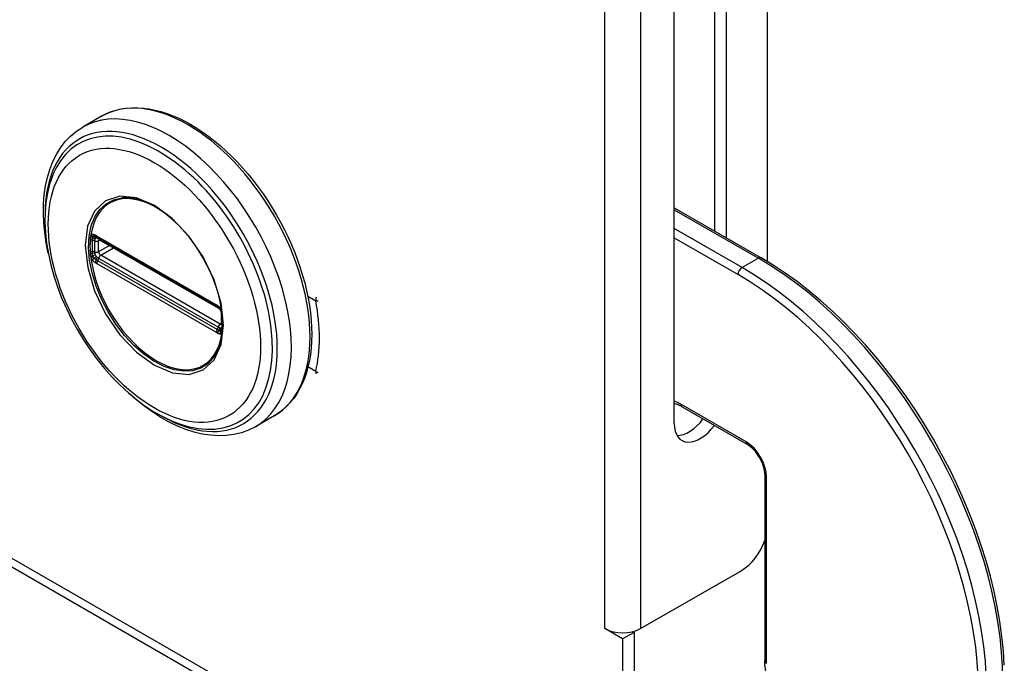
# Model space of a CAD drawing. Header units: inches. Extents: x 91.4 to 103.8, y 25.5 to 57.7.
# Tile 3 of 8: x 100.1 to 103.5, y 27.3 to 29.5. Entities that reach past the tile are written whole.
import ezdxf

# ---------------------------------------------------------------- set-up
doc = ezdxf.new("R2010")
doc.units = ezdxf.units.IN
doc.header["$MEASUREMENT"] = 0
doc.layers.add('Visible Edges(ANSI)', color=7, linetype='Continuous', lineweight=25)
doc.layers.add('Visible Tangent Edges(ANSI)', color=7, linetype='Continuous', lineweight=25)

msp = doc.modelspace()

# ---------------------------------------------------------------- linework, layer by layer
at = {"layer": 'Visible Edges(ANSI)'}
for p, q in [((102.6755, 28.6799), (102.6755, 48.9716)), ((91.3977, 32.6452), (102.1984, 26.4255)), ((102.4949, 28.7842), (102.4949, 31.315)), ((102.5338, 31.2926), (102.5338, 28.7618)), ((102.357, 28.1265), (102.357, 30.1465)), ((100.4008, 29.1763), (100.3368, 29.1394)), ((102.357, 28.8636), (102.654, 28.6926)), ((100.3813, 28.7651), (100.3864, 28.7623)), ((100.3864, 28.7623), (100.7944, 28.5273)), ((100.8014, 28.5195), (100.3933, 28.7545)), ((100.7944, 28.5273), (100.7995, 28.5243)), ((100.8115, 28.509), (100.8103, 28.5119)), ((100.8104, 28.4667), (100.8104, 28.504)), ((100.812, 28.5074), (100.8115, 28.509)), ((100.8134, 28.4566), (100.8134, 28.4934)), ((100.8133, 28.4507), (100.8134, 28.4566)), ((102.3838, 28.1834), (102.6065, 28.0552)), ((100.9902, 28.1528), (100.9262, 28.1159)), ((102.6662, 27.9517), (102.6662, 27.316)), ((102.2413, 27.4263), (102.5871, 27.6254)), ((102.1196, 27.4263), (102.1196, 27.4264)), ((102.1196, 27.4264), (102.1197, 27.4263)), ((102.1805, 27.3912), (102.1196, 27.4263)), ((102.1197, 27.4263), (102.1196, 27.4263)), ((102.2194, 27.4136), (102.1805, 27.3912)), ((102.2152, 27.416), (102.2194, 27.4136)), ((102.2194, 27.4136), (102.2194, 26.4874)), ((102.1805, 27.3912), (102.1805, 26.465))]:
    msp.add_line(p, q, dxfattribs=at)
at = {"layer": 'Visible Edges(ANSI)', "flags": 128}
for points in [[(100.4008, 29.1763), (100.4167, 29.1845), (100.4332, 29.1914), (100.4504, 29.197), (100.4682, 29.2012), (100.4864, 29.204), (100.5052, 29.2054), (100.5243, 29.2055), (100.5437, 29.2042), (100.5635, 29.2016), (100.5835, 29.1976), (100.6037, 29.1924), (100.624, 29.1859), (100.6445, 29.1782), (100.665, 29.1693), (100.6856, 29.1591), (100.7062, 29.1478), (100.7267, 29.1354), (100.7471, 29.1219), (100.7673, 29.1072), (100.7874, 29.0916), (100.8073, 29.075), (100.8269, 29.0574), (100.8461, 29.0389), (100.865, 29.0195), (100.8835, 28.9993), (100.9016, 28.9783), (100.9192, 28.9566), (100.9363, 28.9343), (100.9528, 28.9113), (100.9687, 28.8877), (100.984, 28.8636), (100.9986, 28.839), (101.0125, 28.8141), (101.0256, 28.7888), (101.0381, 28.7632), (101.0497, 28.7373), (101.0605, 28.7114), (101.0704, 28.6852), (101.0795, 28.6591), (101.0876, 28.6329), (101.0949, 28.6069), (101.1012, 28.5809), (101.1066, 28.5552), (101.111, 28.5296), (101.1145, 28.5044), (101.117, 28.4796), (101.1184, 28.4551), (101.1189, 28.4311), (101.1183, 28.4077), (101.1168, 28.3848), (101.1142, 28.3625), (101.1106, 28.341), (101.106, 28.3201), (101.1004, 28.3), (101.0937, 28.2807), (101.0861, 28.2624), (101.0774, 28.2449), (101.0678, 28.2284), (101.0572, 28.2129), (101.0456, 28.1985), (101.033, 28.1853), (101.0196, 28.1732), (101.0053, 28.1623), (100.9902, 28.1528)], [(100.2188, 28.7091), (100.212, 28.7438), (100.207, 28.7781), (100.2038, 28.8118), (100.2024, 28.8448), (100.203, 28.8769), (100.2054, 28.9081), (100.2097, 28.9383), (100.216, 28.9673), (100.2242, 28.9949), (100.2344, 29.0212), (100.2467, 29.0458), (100.2609, 29.0687), (100.2771, 29.0897), (100.2952, 29.1086), (100.3152, 29.1252), (100.3368, 29.1394)], [(100.246, 28.9997), (100.2395, 28.9865), (100.2336, 28.9728), (100.2283, 28.9587), (100.2236, 28.9441), (100.216, 28.9136), (100.2108, 28.8817), (100.208, 28.8486), (100.2075, 28.8142), (100.2092, 28.7789), (100.2132, 28.7428), (100.2193, 28.7061), (100.2276, 28.6689), (100.238, 28.6315), (100.2504, 28.594), (100.2647, 28.5567), (100.2808, 28.5196), (100.2987, 28.4831), (100.3183, 28.4473), (100.3395, 28.4124), (100.3621, 28.3786), (100.386, 28.346), (100.4111, 28.3149), (100.4373, 28.2854), (100.4645, 28.2576), (100.4925, 28.2318), (100.5212, 28.208), (100.5504, 28.1865), (100.58, 28.1673), (100.61, 28.1505), (100.6401, 28.1363), (100.6703, 28.1248), (100.7004, 28.1161), (100.7154, 28.1128), (100.7303, 28.1103), (100.7451, 28.1085), (100.7599, 28.1075)], [(100.7835, 28.3527), (100.7921, 28.3662), (100.7994, 28.3815), (100.8054, 28.3984), (100.8099, 28.4166), (100.8129, 28.4361), (100.8144, 28.4569), (100.8143, 28.4786), (100.8127, 28.5013), (100.8095, 28.5248), (100.8049, 28.5487), (100.7987, 28.5729), (100.791, 28.5975), (100.782, 28.6221), (100.7716, 28.6465), (100.7599, 28.6705), (100.747, 28.6942), (100.733, 28.7172), (100.7181, 28.7394), (100.7022, 28.7606), (100.6855, 28.7808), (100.6681, 28.7997), (100.6502, 28.8173), (100.6318, 28.8333), (100.6132, 28.8478), (100.5943, 28.8606), (100.5755, 28.8716), (100.5568, 28.8807), (100.5383, 28.8879), (100.5203, 28.8932), (100.5028, 28.8965), (100.486, 28.8978), (100.47, 28.8972)], [(100.3782, 28.7663), (100.3795, 28.766), (100.3813, 28.7651)], [(100.3933, 28.7545), (100.3923, 28.755), (100.392, 28.7551)], [(103.4841, 27.3011), (103.4811, 27.35), (103.4761, 27.3999), (103.4691, 27.4505), (103.4601, 27.5017), (103.4492, 27.5535), (103.4364, 27.6056), (103.4218, 27.6581), (103.4052, 27.7107), (103.3869, 27.7633), (103.3668, 27.8158), (103.3451, 27.8682), (103.3216, 27.9201), (103.2966, 27.9717), (103.27, 28.0226), (103.2419, 28.0729), (103.2124, 28.1223), (103.1816, 28.1708), (103.1495, 28.2182), (103.1162, 28.2645), (103.0818, 28.3095), (103.0464, 28.3531), (103.01, 28.3953), (102.9727, 28.4358), (102.9347, 28.4747), (102.8959, 28.5118), (102.8566, 28.547), (102.8167, 28.5803), (102.7765, 28.6116), (102.7358, 28.6408), (102.695, 28.6678), (102.654, 28.6926)], [(100.8062, 28.5182), (100.8028, 28.5218), (100.7995, 28.5243)], [(100.8104, 28.504), (100.8097, 28.5079), (100.8076, 28.5128), (100.8045, 28.517), (100.8014, 28.5195)], [(100.8103, 28.5119), (100.8084, 28.5152), (100.8062, 28.5182)], [(100.8102, 28.4652), (100.8103, 28.4656), (100.8104, 28.4667)], [(100.8128, 28.4473), (100.8131, 28.4483), (100.8133, 28.4507)], [(100.9262, 28.1159), (100.9031, 28.1043), (100.8787, 28.0954), (100.8532, 28.0892), (100.8269, 28.0857), (100.8, 28.0849), (100.7726, 28.0867), (100.7447, 28.091), (100.7167, 28.0978), (100.6885, 28.1069), (100.6602, 28.1183), (100.632, 28.1319), (100.6039, 28.1476), (100.5761, 28.1653), (100.5485, 28.185), (100.5214, 28.2065), (100.4948, 28.2298)], [(102.3838, 28.1834), (102.3702, 28.1905), (102.357, 28.1958)], [(102.6662, 27.9517), (102.666, 27.9582), (102.6651, 27.9651), (102.6637, 27.9724), (102.6618, 27.9799), (102.6592, 27.9876), (102.6561, 27.9953), (102.6525, 28.003), (102.6485, 28.0105), (102.644, 28.0177), (102.6392, 28.0247), (102.634, 28.0312), (102.6287, 28.0372), (102.6232, 28.0427), (102.6176, 28.0475), (102.612, 28.0517), (102.6065, 28.0552)], [(102.7601, 27.113), (102.7501, 27.1229), (102.7404, 27.1336), (102.7311, 27.1448), (102.7223, 27.1566), (102.7139, 27.1689), (102.7061, 27.1816), (102.6989, 27.1947), (102.6924, 27.208), (102.6864, 27.2216), (102.6812, 27.2352), (102.6767, 27.2489), (102.673, 27.2627), (102.6701, 27.2763), (102.668, 27.2898), (102.6667, 27.303), (102.6662, 27.316)]]:
    msp.add_lwpolyline(points, dxfattribs=at)
at = {"layer": 'Visible Edges(ANSI)'}
for centre, major_axis, ratio, start_param, end_param in [((102.4454, 28.1774), (-0.0624, -0.1083), 0.578093, 5.495853, 7.648162), ((102.4065, 28.1998), (-0.0624, -0.1083), 0.578093, 0.315747, 1.364977), ((102.5871, 27.7276), (-0.0624, -0.1083), 0.578093, 0.783464, 1.892663), ((102.1805, 27.4613), (0.086, 0), 0.575862, 3.926991, 5.497787)]:
    msp.add_ellipse(centre, major_axis=major_axis, ratio=ratio, start_param=start_param, end_param=end_param, dxfattribs=at)
at = {"layer": 'Visible Tangent Edges(ANSI)'}
for p, q in [((102.1197, 27.4263), (102.1197, 50.2661)), ((102.2413, 50.2661), (102.2413, 27.4263)), ((91.3872, 32.6804), (102.1805, 26.465)), ((102.357, 28.857), (102.6442, 28.6916)), ((102.5885, 28.6596), (102.357, 28.7929)), ((100.7924, 28.5318), (100.3843, 28.7668)), ((100.391, 28.7508), (100.3957, 28.7531)), ((100.3914, 28.7579), (100.7994, 28.5229)), ((102.357, 28.7607), (102.5746, 28.6355)), ((100.3784, 28.7132), (100.3784, 28.7504)), ((100.391, 28.7135), (100.391, 28.7508)), ((100.4277, 28.7347), (100.391, 28.7135)), ((100.398, 28.7015), (100.4417, 28.7267)), ((100.7994, 28.4558), (100.3914, 28.6908)), ((100.8061, 28.4665), (100.398, 28.7015)), ((102.6442, 28.6916), (102.5885, 28.6596)), ((100.3843, 28.6738), (100.7924, 28.4388)), ((100.7959, 28.4479), (100.3879, 28.6829)), ((101.1053, 28.562), (101.1324, 28.5464)), ((100.8123, 28.5005), (100.8123, 28.4633)), ((100.8104, 28.4694), (100.8061, 28.4665)), ((101.1324, 28.305), (101.106, 28.3202)), ((102.6024, 28.0642), (102.3797, 28.1925)), ((102.672, 27.308), (102.672, 27.9437))]:
    msp.add_line(p, q, dxfattribs=at)
at = {"layer": 'Visible Tangent Edges(ANSI)', "flags": 128}
for points in [[(100.8174, 28.4629), (100.8094, 28.5381), (100.7858, 28.6175), (100.7483, 28.6957), (100.6994, 28.7672), (100.6425, 28.8272), (100.5814, 28.8714), (100.5203, 28.8974), (100.4633, 28.9031), (100.4145, 28.8876), (100.3771, 28.8527), (100.3534, 28.8005), (100.3455, 28.7344), (100.3536, 28.6592), (100.3771, 28.5798), (100.4148, 28.5016), (100.4637, 28.4301), (100.5205, 28.3702), (100.5817, 28.3258), (100.6429, 28.2999), (100.6998, 28.2946), (100.7485, 28.3099), (100.7859, 28.3449), (100.8095, 28.3971), (100.8174, 28.4629)], [(100.7834, 28.3526), (100.7635, 28.3311), (100.7395, 28.3158), (100.7119, 28.3072), (100.6814, 28.3053), (100.6487, 28.3102), (100.6145, 28.3218), (100.5797, 28.34), (100.545, 28.3642), (100.5113, 28.3937), (100.4794, 28.428), (100.45, 28.4664), (100.4236, 28.5078), (100.4009, 28.5515), (100.3824, 28.5964), (100.3688, 28.6413), (100.3602, 28.6852), (100.3568, 28.7273), (100.3585, 28.7665), (100.3655, 28.8019), (100.3778, 28.8326), (100.3948, 28.8579), (100.4162, 28.8774), (100.4414, 28.8906), (100.47, 28.8972)], [(100.3617, 28.7517), (100.3617, 28.7502), (100.3616, 28.7487), (100.3616, 28.7472), (100.3616, 28.7457), (100.3615, 28.7441), (100.3615, 28.7426), (100.3615, 28.7411), (100.3615, 28.7396), (100.3614, 28.738), (100.3614, 28.7365), (100.3614, 28.735), (100.3614, 28.7334), (100.3614, 28.7319), (100.3614, 28.7303), (100.3614, 28.7288), (100.3615, 28.7272), (100.3615, 28.7257), (100.3615, 28.7241), (100.3615, 28.7225), (100.3616, 28.721), (100.3616, 28.7194), (100.3616, 28.7178), (100.3617, 28.7163), (100.3617, 28.7147)], [(100.3619, 28.7574), (100.3619, 28.7571), (100.3619, 28.7569), (100.3619, 28.7567), (100.3619, 28.7564), (100.3619, 28.7562), (100.3619, 28.756), (100.3619, 28.7557), (100.3619, 28.7555), (100.3619, 28.7553), (100.3618, 28.755), (100.3618, 28.7548), (100.3618, 28.7545), (100.3618, 28.7543), (100.3618, 28.7541), (100.3618, 28.7538), (100.3618, 28.7536), (100.3618, 28.7533), (100.3618, 28.7531), (100.3618, 28.7529), (100.3617, 28.7526), (100.3617, 28.7524), (100.3617, 28.7522), (100.3617, 28.7519), (100.3617, 28.7517)], [(100.3637, 28.7674), (100.3636, 28.7671), (100.3635, 28.7667), (100.3634, 28.7663), (100.3633, 28.7659), (100.3632, 28.7656), (100.3631, 28.7652), (100.363, 28.7648), (100.3629, 28.7644), (100.3628, 28.7639), (100.3627, 28.7635), (100.3626, 28.7631), (100.3625, 28.7627), (100.3625, 28.7623), (100.3624, 28.7618), (100.3623, 28.7614), (100.3623, 28.761), (100.3622, 28.7605), (100.3622, 28.7601), (100.3621, 28.7596), (100.3621, 28.7592), (100.362, 28.7587), (100.362, 28.7583), (100.362, 28.7578), (100.3619, 28.7574)], [(100.3646, 28.77), (100.3646, 28.7699), (100.3645, 28.7698), (100.3645, 28.7697), (100.3645, 28.7696), (100.3644, 28.7695), (100.3644, 28.7694), (100.3643, 28.7693), (100.3643, 28.7692), (100.3643, 28.7691), (100.3642, 28.769), (100.3642, 28.7689), (100.3642, 28.7688), (100.3641, 28.7687), (100.3641, 28.7685), (100.3641, 28.7684), (100.364, 28.7683), (100.364, 28.7682), (100.3639, 28.7681), (100.3639, 28.768), (100.3639, 28.7679), (100.3638, 28.7678), (100.3638, 28.7677), (100.3638, 28.7676), (100.3637, 28.7674)], [(100.3698, 28.7721), (100.3695, 28.7721), (100.3693, 28.772), (100.3691, 28.772), (100.3688, 28.772), (100.3686, 28.7719), (100.3684, 28.7719), (100.3681, 28.7718), (100.3679, 28.7717), (100.3677, 28.7717), (100.3674, 28.7716), (100.3672, 28.7715), (100.367, 28.7714), (100.3668, 28.7713), (100.3666, 28.7712), (100.3664, 28.7711), (100.3662, 28.771), (100.3659, 28.7709), (100.3657, 28.7708), (100.3655, 28.7707), (100.3654, 28.7706), (100.3652, 28.7704), (100.365, 28.7703), (100.3648, 28.7701), (100.3646, 28.77)], [(100.3695, 28.7571), (100.3695, 28.7575), (100.3695, 28.7578), (100.3695, 28.7581), (100.3695, 28.7584), (100.3695, 28.7587), (100.3696, 28.759), (100.3696, 28.7593), (100.3697, 28.7596), (100.3697, 28.7599), (100.3698, 28.7602), (100.3699, 28.7605), (100.37, 28.7607), (100.37, 28.761), (100.3702, 28.7613), (100.3703, 28.7615), (100.3704, 28.7618), (100.3705, 28.762), (100.3706, 28.7623), (100.3708, 28.7625), (100.3709, 28.7627), (100.371, 28.763), (100.3712, 28.7632), (100.3713, 28.7634), (100.3715, 28.7636)], [(100.3696, 28.7513), (100.3696, 28.7515), (100.3696, 28.7518), (100.3696, 28.752), (100.3696, 28.7523), (100.3696, 28.7525), (100.3696, 28.7527), (100.3696, 28.753), (100.3695, 28.7532), (100.3695, 28.7535), (100.3695, 28.7537), (100.3695, 28.7539), (100.3695, 28.7542), (100.3695, 28.7544), (100.3695, 28.7547), (100.3695, 28.7549), (100.3695, 28.7552), (100.3695, 28.7554), (100.3695, 28.7556), (100.3695, 28.7559), (100.3695, 28.7561), (100.3695, 28.7564), (100.3695, 28.7566), (100.3695, 28.7569), (100.3695, 28.7571)], [(100.3791, 28.7697), (100.3787, 28.7699), (100.3783, 28.7701), (100.3779, 28.7703), (100.3775, 28.7705), (100.3771, 28.7707), (100.3767, 28.7709), (100.3763, 28.771), (100.3759, 28.7712), (100.3755, 28.7713), (100.3751, 28.7715), (100.3747, 28.7716), (100.3743, 28.7717), (100.3739, 28.7718), (100.3735, 28.7719), (100.3731, 28.772), (100.3727, 28.772), (100.3724, 28.7721), (100.372, 28.7721), (100.3716, 28.7721), (100.3712, 28.7721), (100.3709, 28.7722), (100.3705, 28.7722), (100.3701, 28.7721), (100.3698, 28.7721)], [(100.3715, 28.7636), (100.3715, 28.7637), (100.3716, 28.7637), (100.3716, 28.7638), (100.3717, 28.7638), (100.3717, 28.7639), (100.3718, 28.764), (100.3718, 28.764), (100.3719, 28.7641), (100.3719, 28.7641), (100.372, 28.7642), (100.3721, 28.7642), (100.3721, 28.7643), (100.3722, 28.7643), (100.3722, 28.7644), (100.3723, 28.7645), (100.3723, 28.7645), (100.3724, 28.7646), (100.3724, 28.7646), (100.3725, 28.7647), (100.3725, 28.7647), (100.3726, 28.7648), (100.3726, 28.7648), (100.3727, 28.7649), (100.3728, 28.7649)], [(100.3728, 28.7649), (100.3729, 28.765), (100.373, 28.7651), (100.3731, 28.7652), (100.3733, 28.7653), (100.3734, 28.7654), (100.3735, 28.7655), (100.3737, 28.7655), (100.3738, 28.7656), (100.3739, 28.7657), (100.3741, 28.7658), (100.3742, 28.7658), (100.3744, 28.7659), (100.3745, 28.7659), (100.3747, 28.766), (100.3748, 28.766), (100.375, 28.7661), (100.3751, 28.7661), (100.3753, 28.7662), (100.3755, 28.7662), (100.3756, 28.7662), (100.3758, 28.7663), (100.376, 28.7663), (100.3761, 28.7663), (100.3763, 28.7663)], [(100.3763, 28.7663), (100.3764, 28.7663), (100.3764, 28.7664), (100.3765, 28.7664), (100.3766, 28.7664), (100.3767, 28.7664), (100.3768, 28.7664), (100.3768, 28.7664), (100.3769, 28.7664), (100.377, 28.7664), (100.3771, 28.7664), (100.3772, 28.7664), (100.3772, 28.7664), (100.3773, 28.7664), (100.3774, 28.7664), (100.3775, 28.7664), (100.3776, 28.7664), (100.3776, 28.7664), (100.3777, 28.7663), (100.3778, 28.7663), (100.3779, 28.7663), (100.378, 28.7663), (100.378, 28.7663), (100.3781, 28.7663), (100.3782, 28.7663)], [(100.3784, 28.7504), (100.3784, 28.7507), (100.3784, 28.7509), (100.3784, 28.7512), (100.3784, 28.7515), (100.3784, 28.7517), (100.3785, 28.752), (100.3785, 28.7522), (100.3785, 28.7525), (100.3785, 28.7527), (100.3785, 28.753), (100.3785, 28.7532), (100.3785, 28.7534), (100.3786, 28.7537), (100.3786, 28.7539), (100.3786, 28.7541), (100.3786, 28.7544), (100.3787, 28.7546), (100.3787, 28.7548), (100.3787, 28.755), (100.3788, 28.7552), (100.3788, 28.7555), (100.3788, 28.7557), (100.3789, 28.7559), (100.3789, 28.7561)], [(100.3789, 28.7561), (100.3789, 28.7562), (100.379, 28.7564), (100.379, 28.7565), (100.379, 28.7567), (100.3791, 28.7568), (100.3791, 28.757), (100.3792, 28.7571), (100.3792, 28.7572), (100.3792, 28.7574), (100.3793, 28.7575), (100.3794, 28.7576), (100.3794, 28.7578), (100.3795, 28.7579), (100.3795, 28.758), (100.3796, 28.7581), (100.3797, 28.7582), (100.3797, 28.7584), (100.3798, 28.7585), (100.3799, 28.7586), (100.3799, 28.7587), (100.38, 28.7588), (100.3801, 28.7589), (100.3802, 28.759), (100.3803, 28.7591)], [(100.3843, 28.7668), (100.3841, 28.7669), (100.3839, 28.767), (100.3837, 28.7672), (100.3835, 28.7673), (100.3832, 28.7674), (100.383, 28.7675), (100.3828, 28.7676), (100.3826, 28.7678), (100.3824, 28.7679), (100.3822, 28.768), (100.382, 28.7681), (100.3817, 28.7683), (100.3815, 28.7684), (100.3813, 28.7685), (100.3811, 28.7686), (100.3809, 28.7687), (100.3807, 28.7689), (100.3804, 28.769), (100.3802, 28.7691), (100.38, 28.7692), (100.3798, 28.7693), (100.3796, 28.7695), (100.3794, 28.7696), (100.3791, 28.7697)], [(100.3828, 28.7606), (100.3829, 28.7606), (100.383, 28.7606), (100.3832, 28.7606), (100.3833, 28.7606), (100.3834, 28.7607), (100.3836, 28.7607), (100.3837, 28.7607), (100.3838, 28.7607), (100.384, 28.7607), (100.3841, 28.7607), (100.3842, 28.7607), (100.3844, 28.7606), (100.3845, 28.7606), (100.3847, 28.7606), (100.3848, 28.7606), (100.385, 28.7606), (100.3851, 28.7605), (100.3852, 28.7605), (100.3854, 28.7605), (100.3855, 28.7604), (100.3857, 28.7604), (100.3858, 28.7604), (100.386, 28.7603), (100.3861, 28.7603)], [(100.3861, 28.7603), (100.3863, 28.7602), (100.3865, 28.7601), (100.3867, 28.7601), (100.3869, 28.76), (100.3871, 28.7599), (100.3874, 28.7598), (100.3876, 28.7597), (100.3878, 28.7597), (100.388, 28.7596), (100.3882, 28.7595), (100.3884, 28.7594), (100.3887, 28.7593), (100.3889, 28.7592), (100.3891, 28.7591), (100.3893, 28.759), (100.3895, 28.7589), (100.3898, 28.7588), (100.39, 28.7587), (100.3902, 28.7586), (100.3904, 28.7584), (100.3907, 28.7583), (100.3909, 28.7582), (100.3911, 28.7581), (100.3914, 28.7579)], [(100.3696, 28.714), (100.3696, 28.7156), (100.3696, 28.7171), (100.3696, 28.7187), (100.3696, 28.7203), (100.3697, 28.7218), (100.3697, 28.7234), (100.3697, 28.7249), (100.3697, 28.7265), (100.3697, 28.728), (100.3697, 28.7296), (100.3697, 28.7311), (100.3697, 28.7327), (100.3697, 28.7342), (100.3697, 28.7358), (100.3697, 28.7374), (100.3697, 28.7389), (100.3697, 28.7405), (100.3697, 28.742), (100.3697, 28.7436), (100.3696, 28.7451), (100.3696, 28.7467), (100.3696, 28.7482), (100.3696, 28.7498), (100.3696, 28.7513)], [(100.3617, 28.7147), (100.3617, 28.7144), (100.3617, 28.7142), (100.3617, 28.7139), (100.3617, 28.7137), (100.3618, 28.7134), (100.3618, 28.7132), (100.3618, 28.7129), (100.3618, 28.7127), (100.3618, 28.7124), (100.3618, 28.7122), (100.3618, 28.7119), (100.3618, 28.7117), (100.3618, 28.7114), (100.3618, 28.7112), (100.3619, 28.7109), (100.3619, 28.7106), (100.3619, 28.7104), (100.3619, 28.7101), (100.3619, 28.7099), (100.3619, 28.7096), (100.3619, 28.7094), (100.3619, 28.7091), (100.3619, 28.7089), (100.3619, 28.7086)], [(100.3619, 28.7086), (100.362, 28.7081), (100.362, 28.7076), (100.362, 28.7071), (100.3621, 28.7067), (100.3621, 28.7062), (100.3622, 28.7057), (100.3622, 28.7052), (100.3623, 28.7047), (100.3623, 28.7042), (100.3624, 28.7037), (100.3625, 28.7032), (100.3625, 28.7027), (100.3626, 28.7022), (100.3627, 28.7017), (100.3628, 28.7012), (100.3629, 28.7007), (100.363, 28.7002), (100.3631, 28.6997), (100.3632, 28.6992), (100.3633, 28.6987), (100.3634, 28.6982), (100.3635, 28.6978), (100.3636, 28.6973), (100.3637, 28.6968)], [(100.3637, 28.6968), (100.3638, 28.6967), (100.3638, 28.6965), (100.3638, 28.6964), (100.3639, 28.6962), (100.3639, 28.6961), (100.3639, 28.6959), (100.364, 28.6958), (100.364, 28.6956), (100.3641, 28.6955), (100.3641, 28.6953), (100.3641, 28.6952), (100.3642, 28.695), (100.3642, 28.6949), (100.3642, 28.6948), (100.3643, 28.6946), (100.3643, 28.6945), (100.3643, 28.6943), (100.3644, 28.6942), (100.3644, 28.694), (100.3645, 28.6939), (100.3645, 28.6937), (100.3645, 28.6936), (100.3646, 28.6935), (100.3646, 28.6933)], [(100.3646, 28.6933), (100.3648, 28.693), (100.365, 28.6926), (100.3652, 28.6922), (100.3654, 28.6919), (100.3656, 28.6915), (100.3657, 28.6912), (100.366, 28.6908), (100.3662, 28.6905), (100.3664, 28.6901), (100.3666, 28.6898), (100.3668, 28.6894), (100.367, 28.6891), (100.3672, 28.6888), (100.3674, 28.6884), (100.3677, 28.6881), (100.3679, 28.6878), (100.3681, 28.6874), (100.3684, 28.6871), (100.3686, 28.6868), (100.3688, 28.6865), (100.3691, 28.6862), (100.3693, 28.6858), (100.3695, 28.6855), (100.3698, 28.6852)], [(100.3695, 28.7081), (100.3695, 28.7084), (100.3695, 28.7086), (100.3695, 28.7089), (100.3695, 28.7091), (100.3695, 28.7094), (100.3695, 28.7096), (100.3695, 28.7099), (100.3695, 28.7101), (100.3695, 28.7104), (100.3695, 28.7106), (100.3695, 28.7109), (100.3695, 28.7111), (100.3695, 28.7114), (100.3695, 28.7116), (100.3695, 28.7119), (100.3695, 28.7121), (100.3696, 28.7123), (100.3696, 28.7126), (100.3696, 28.7128), (100.3696, 28.7131), (100.3696, 28.7133), (100.3696, 28.7136), (100.3696, 28.7138), (100.3696, 28.714)], [(100.3715, 28.6997), (100.3713, 28.7), (100.3712, 28.7004), (100.371, 28.7007), (100.3709, 28.7011), (100.3708, 28.7015), (100.3706, 28.7018), (100.3705, 28.7022), (100.3704, 28.7025), (100.3703, 28.7029), (100.3702, 28.7032), (100.3701, 28.7036), (100.37, 28.7039), (100.3699, 28.7043), (100.3698, 28.7046), (100.3697, 28.705), (100.3697, 28.7054), (100.3696, 28.7057), (100.3696, 28.7061), (100.3695, 28.7064), (100.3695, 28.7067), (100.3695, 28.7071), (100.3695, 28.7074), (100.3695, 28.7078), (100.3695, 28.7081)], [(100.3698, 28.6852), (100.3701, 28.6848), (100.3705, 28.6844), (100.3709, 28.6839), (100.3712, 28.6835), (100.3716, 28.6831), (100.372, 28.6827), (100.3724, 28.6823), (100.3727, 28.6819), (100.3731, 28.6815), (100.3735, 28.6812), (100.3739, 28.6808), (100.3743, 28.6804), (100.3747, 28.6801), (100.3751, 28.6798), (100.3755, 28.6794), (100.3759, 28.6791), (100.3763, 28.6788), (100.3767, 28.6785), (100.3771, 28.6782), (100.3775, 28.6779), (100.3779, 28.6776), (100.3783, 28.6774), (100.3787, 28.6771), (100.3791, 28.6769)], [(100.3728, 28.697), (100.3727, 28.6972), (100.3726, 28.6973), (100.3726, 28.6974), (100.3725, 28.6975), (100.3725, 28.6976), (100.3724, 28.6977), (100.3724, 28.6978), (100.3723, 28.6979), (100.3723, 28.698), (100.3722, 28.6981), (100.3722, 28.6982), (100.3721, 28.6984), (100.3721, 28.6985), (100.372, 28.6986), (100.3719, 28.6987), (100.3719, 28.6988), (100.3718, 28.6989), (100.3718, 28.699), (100.3717, 28.6991), (100.3717, 28.6992), (100.3716, 28.6993), (100.3716, 28.6995), (100.3715, 28.6996), (100.3715, 28.6997)], [(100.3763, 28.6915), (100.3761, 28.6917), (100.376, 28.6919), (100.3758, 28.6922), (100.3756, 28.6924), (100.3755, 28.6926), (100.3753, 28.6928), (100.3752, 28.693), (100.375, 28.6933), (100.3748, 28.6935), (100.3747, 28.6937), (100.3745, 28.6939), (100.3744, 28.6942), (100.3742, 28.6944), (100.3741, 28.6946), (100.374, 28.6949), (100.3738, 28.6951), (100.3737, 28.6953), (100.3735, 28.6956), (100.3734, 28.6958), (100.3733, 28.6961), (100.3731, 28.6963), (100.373, 28.6966), (100.3729, 28.6968), (100.3728, 28.697)], [(100.3827, 28.6858), (100.3824, 28.686), (100.3822, 28.6861), (100.3819, 28.6863), (100.3816, 28.6865), (100.3813, 28.6867), (100.381, 28.6869), (100.3808, 28.6871), (100.3805, 28.6873), (100.3802, 28.6876), (100.3799, 28.6878), (100.3797, 28.688), (100.3794, 28.6882), (100.3791, 28.6885), (100.3788, 28.6887), (100.3786, 28.689), (100.3783, 28.6893), (100.3781, 28.6895), (100.3778, 28.6898), (100.3775, 28.6901), (100.3773, 28.6904), (100.377, 28.6906), (100.3768, 28.6909), (100.3765, 28.6912), (100.3763, 28.6915)], [(100.3789, 28.7068), (100.3789, 28.7071), (100.3788, 28.7073), (100.3788, 28.7076), (100.3788, 28.7079), (100.3787, 28.7081), (100.3787, 28.7084), (100.3787, 28.7086), (100.3786, 28.7089), (100.3786, 28.7092), (100.3786, 28.7094), (100.3786, 28.7097), (100.3785, 28.71), (100.3785, 28.7102), (100.3785, 28.7105), (100.3785, 28.7108), (100.3785, 28.711), (100.3785, 28.7113), (100.3785, 28.7116), (100.3784, 28.7118), (100.3784, 28.7121), (100.3784, 28.7124), (100.3784, 28.7126), (100.3784, 28.7129), (100.3784, 28.7132)], [(100.3803, 28.7022), (100.3802, 28.7024), (100.3801, 28.7026), (100.38, 28.7028), (100.3799, 28.703), (100.3799, 28.7032), (100.3798, 28.7034), (100.3797, 28.7036), (100.3797, 28.7038), (100.3796, 28.704), (100.3795, 28.7041), (100.3795, 28.7043), (100.3794, 28.7045), (100.3794, 28.7047), (100.3793, 28.7049), (100.3792, 28.7051), (100.3792, 28.7053), (100.3792, 28.7055), (100.3791, 28.7057), (100.3791, 28.7059), (100.379, 28.7061), (100.379, 28.7063), (100.379, 28.7064), (100.3789, 28.7066), (100.3789, 28.7068)], [(100.3879, 28.6829), (100.3877, 28.683), (100.3875, 28.6831), (100.3872, 28.6832), (100.387, 28.6834), (100.3868, 28.6835), (100.3866, 28.6836), (100.3864, 28.6837), (100.3862, 28.6838), (100.386, 28.684), (100.3858, 28.6841), (100.3856, 28.6842), (100.3853, 28.6843), (100.3851, 28.6844), (100.3849, 28.6846), (100.3847, 28.6847), (100.3845, 28.6848), (100.3843, 28.6849), (100.3841, 28.6851), (100.3838, 28.6852), (100.3836, 28.6853), (100.3834, 28.6854), (100.3832, 28.6855), (100.383, 28.6857), (100.3827, 28.6858)], [(100.3861, 28.6943), (100.386, 28.6945), (100.3858, 28.6946), (100.3857, 28.6947), (100.3855, 28.6948), (100.3854, 28.6949), (100.3852, 28.6951), (100.3851, 28.6952), (100.385, 28.6953), (100.3848, 28.6955), (100.3847, 28.6956), (100.3845, 28.6958), (100.3844, 28.6959), (100.3842, 28.6961), (100.3841, 28.6962), (100.384, 28.6964), (100.3838, 28.6965), (100.3837, 28.6967), (100.3836, 28.6968), (100.3834, 28.697), (100.3833, 28.6972), (100.3832, 28.6973), (100.383, 28.6975), (100.3829, 28.6976), (100.3828, 28.6978)], [(100.3913, 28.6908), (100.3911, 28.6909), (100.3909, 28.6911), (100.3907, 28.6912), (100.3904, 28.6913), (100.3902, 28.6915), (100.39, 28.6916), (100.3898, 28.6918), (100.3895, 28.6919), (100.3893, 28.6921), (100.3891, 28.6922), (100.3889, 28.6923), (100.3887, 28.6925), (100.3884, 28.6926), (100.3882, 28.6928), (100.388, 28.6929), (100.3878, 28.6931), (100.3876, 28.6932), (100.3874, 28.6934), (100.3871, 28.6935), (100.3869, 28.6937), (100.3867, 28.6939), (100.3865, 28.694), (100.3863, 28.6942), (100.3861, 28.6943)], [(100.3791, 28.6769), (100.3794, 28.6767), (100.3796, 28.6766), (100.3798, 28.6765), (100.38, 28.6763), (100.3802, 28.6762), (100.3804, 28.6761), (100.3807, 28.676), (100.3809, 28.6758), (100.3811, 28.6757), (100.3813, 28.6756), (100.3815, 28.6755), (100.3817, 28.6753), (100.382, 28.6752), (100.3822, 28.6751), (100.3824, 28.6749), (100.3826, 28.6748), (100.3828, 28.6747), (100.383, 28.6746), (100.3832, 28.6744), (100.3835, 28.6743), (100.3837, 28.6742), (100.3839, 28.6741), (100.3841, 28.6739), (100.3843, 28.6738)], [(101.1342, 28.5584), (101.1341, 28.5579), (101.1339, 28.5574), (101.1337, 28.5569), (101.1335, 28.5564), (101.1334, 28.5558), (101.1333, 28.5553), (101.1331, 28.5548), (101.133, 28.5543), (101.1329, 28.5538), (101.1328, 28.5533), (101.1327, 28.5527), (101.1326, 28.5522), (101.1325, 28.5517), (101.1325, 28.5512), (101.1324, 28.5507), (101.1324, 28.5502), (101.1324, 28.5497), (101.1323, 28.5492), (101.1323, 28.5487), (101.1323, 28.5483), (101.1323, 28.5478), (101.1324, 28.5473), (101.1324, 28.5468), (101.1324, 28.5464)], [(100.7976, 28.5288), (100.7973, 28.5289), (100.7971, 28.529), (100.7969, 28.5291), (100.7967, 28.5293), (100.7965, 28.5294), (100.7963, 28.5295), (100.7961, 28.5296), (100.7958, 28.5298), (100.7956, 28.5299), (100.7954, 28.53), (100.7952, 28.5302), (100.795, 28.5303), (100.7948, 28.5304), (100.7945, 28.5305), (100.7943, 28.5307), (100.7941, 28.5308), (100.7939, 28.5309), (100.7937, 28.531), (100.7935, 28.5312), (100.7932, 28.5313), (100.793, 28.5314), (100.7928, 28.5315), (100.7926, 28.5317), (100.7924, 28.5318)], [(100.8069, 28.5204), (100.8066, 28.5208), (100.8062, 28.5212), (100.8058, 28.5217), (100.8055, 28.5221), (100.8051, 28.5225), (100.8047, 28.5229), (100.8044, 28.5233), (100.804, 28.5237), (100.8036, 28.5241), (100.8032, 28.5244), (100.8028, 28.5248), (100.8024, 28.5252), (100.802, 28.5255), (100.8016, 28.5258), (100.8012, 28.5262), (100.8008, 28.5265), (100.8004, 28.5268), (100.8, 28.5271), (100.7996, 28.5274), (100.7992, 28.5277), (100.7988, 28.528), (100.7984, 28.5282), (100.798, 28.5285), (100.7976, 28.5288)], [(100.7995, 28.5229), (100.7997, 28.5228), (100.7999, 28.5226), (100.8001, 28.5225), (100.8003, 28.5223), (100.8005, 28.5222), (100.8008, 28.5221), (100.801, 28.5219), (100.8012, 28.5218), (100.8014, 28.5216), (100.8016, 28.5215), (100.8019, 28.5213), (100.8021, 28.5212), (100.8023, 28.521), (100.8025, 28.5209), (100.8027, 28.5207), (100.8029, 28.5206), (100.8031, 28.5204), (100.8033, 28.5203), (100.8035, 28.5201), (100.8037, 28.52), (100.8039, 28.5198), (100.8042, 28.5196), (100.8044, 28.5195), (100.8045, 28.5193)], [(100.8045, 28.5193), (100.8047, 28.5192), (100.8048, 28.5191), (100.805, 28.5189), (100.8051, 28.5188), (100.8053, 28.5187), (100.8054, 28.5186), (100.8055, 28.5184), (100.8057, 28.5183), (100.8058, 28.5181), (100.806, 28.518), (100.8061, 28.5179), (100.8062, 28.5177), (100.8064, 28.5176), (100.8065, 28.5174), (100.8067, 28.5173), (100.8068, 28.5171), (100.8069, 28.517), (100.8071, 28.5168), (100.8072, 28.5166), (100.8073, 28.5165), (100.8075, 28.5163), (100.8076, 28.5161), (100.8077, 28.516), (100.8078, 28.5158)], [(100.8112, 28.5141), (100.811, 28.5143), (100.8108, 28.5146), (100.8107, 28.5149), (100.8105, 28.5152), (100.8104, 28.5154), (100.8102, 28.5157), (100.81, 28.516), (100.8099, 28.5163), (100.8097, 28.5165), (100.8095, 28.5168), (100.8093, 28.5171), (100.8092, 28.5173), (100.809, 28.5176), (100.8088, 28.5179), (100.8086, 28.5181), (100.8084, 28.5184), (100.8083, 28.5186), (100.8081, 28.5189), (100.8079, 28.5191), (100.8077, 28.5194), (100.8075, 28.5196), (100.8073, 28.5199), (100.8071, 28.5201), (100.8069, 28.5204)], [(100.8104, 28.5114), (100.8105, 28.5112), (100.8105, 28.511), (100.8106, 28.5108), (100.8107, 28.5106), (100.8108, 28.5105), (100.8108, 28.5103), (100.8109, 28.5101), (100.811, 28.5099), (100.811, 28.5097), (100.8111, 28.5095), (100.8112, 28.5093), (100.8112, 28.5091), (100.8113, 28.5089), (100.8113, 28.5087), (100.8114, 28.5085), (100.8114, 28.5083), (100.8115, 28.5081), (100.8115, 28.5079), (100.8116, 28.5078), (100.8116, 28.5076), (100.8117, 28.5074), (100.8117, 28.5072), (100.8117, 28.507), (100.8118, 28.5068)], [(100.8118, 28.5068), (100.8118, 28.5066), (100.8118, 28.5063), (100.8119, 28.5061), (100.8119, 28.5058), (100.812, 28.5055), (100.812, 28.5053), (100.812, 28.505), (100.8121, 28.5048), (100.8121, 28.5045), (100.8121, 28.5042), (100.8122, 28.504), (100.8122, 28.5037), (100.8122, 28.5035), (100.8122, 28.5032), (100.8123, 28.5029), (100.8123, 28.5027), (100.8123, 28.5024), (100.8123, 28.5021), (100.8123, 28.5019), (100.8123, 28.5016), (100.8123, 28.5013), (100.8123, 28.5011), (100.8123, 28.5008), (100.8123, 28.5005)], [(100.8045, 28.4534), (100.8044, 28.4534), (100.8042, 28.4535), (100.804, 28.4536), (100.8037, 28.4537), (100.8035, 28.4538), (100.8033, 28.4538), (100.8031, 28.4539), (100.8029, 28.454), (100.8027, 28.4541), (100.8025, 28.4542), (100.8023, 28.4543), (100.8021, 28.4544), (100.8019, 28.4545), (100.8016, 28.4546), (100.8014, 28.4547), (100.8012, 28.4548), (100.801, 28.4549), (100.8008, 28.455), (100.8005, 28.4551), (100.8003, 28.4553), (100.8001, 28.4554), (100.7999, 28.4555), (100.7996, 28.4556), (100.7994, 28.4558)], [(100.8078, 28.453), (100.8077, 28.453), (100.8076, 28.453), (100.8075, 28.453), (100.8073, 28.453), (100.8072, 28.453), (100.8071, 28.453), (100.8069, 28.453), (100.8068, 28.453), (100.8067, 28.453), (100.8065, 28.453), (100.8064, 28.453), (100.8062, 28.453), (100.8061, 28.453), (100.806, 28.453), (100.8058, 28.453), (100.8057, 28.4531), (100.8055, 28.4531), (100.8054, 28.4531), (100.8053, 28.4532), (100.8051, 28.4532), (100.805, 28.4532), (100.8048, 28.4533), (100.8047, 28.4533), (100.8045, 28.4534)], [(100.8118, 28.4576), (100.8117, 28.4574), (100.8117, 28.4573), (100.8117, 28.4571), (100.8116, 28.457), (100.8116, 28.4568), (100.8115, 28.4567), (100.8115, 28.4565), (100.8114, 28.4564), (100.8114, 28.4563), (100.8113, 28.4561), (100.8113, 28.456), (100.8112, 28.4559), (100.8112, 28.4557), (100.8111, 28.4556), (100.811, 28.4555), (100.811, 28.4554), (100.8109, 28.4553), (100.8108, 28.4551), (100.8108, 28.455), (100.8107, 28.4549), (100.8106, 28.4548), (100.8105, 28.4547), (100.8105, 28.4546), (100.8104, 28.4545)], [(100.8123, 28.4633), (100.8123, 28.463), (100.8123, 28.4628), (100.8123, 28.4625), (100.8123, 28.4622), (100.8123, 28.462), (100.8123, 28.4617), (100.8123, 28.4615), (100.8123, 28.4612), (100.8123, 28.461), (100.8122, 28.4607), (100.8122, 28.4605), (100.8122, 28.4603), (100.8122, 28.46), (100.8121, 28.4598), (100.8121, 28.4595), (100.8121, 28.4593), (100.812, 28.4591), (100.812, 28.4589), (100.812, 28.4586), (100.8119, 28.4584), (100.8119, 28.4582), (100.8118, 28.458), (100.8118, 28.4578), (100.8118, 28.4576)], [(100.7924, 28.4388), (100.7926, 28.4387), (100.7928, 28.4386), (100.793, 28.4385), (100.7932, 28.4383), (100.7935, 28.4382), (100.7937, 28.4381), (100.7939, 28.438), (100.7941, 28.4378), (100.7943, 28.4377), (100.7945, 28.4376), (100.7948, 28.4375), (100.795, 28.4374), (100.7952, 28.4372), (100.7954, 28.4371), (100.7956, 28.437), (100.7958, 28.4369), (100.7961, 28.4368), (100.7963, 28.4366), (100.7965, 28.4365), (100.7967, 28.4364), (100.7969, 28.4363), (100.7971, 28.4362), (100.7973, 28.436), (100.7976, 28.4359)], [(100.801, 28.445), (100.8008, 28.4451), (100.8005, 28.4452), (100.8003, 28.4453), (100.8001, 28.4455), (100.7999, 28.4456), (100.7997, 28.4457), (100.7995, 28.4458), (100.7993, 28.446), (100.7991, 28.4461), (100.7988, 28.4462), (100.7986, 28.4463), (100.7984, 28.4464), (100.7982, 28.4466), (100.798, 28.4467), (100.7978, 28.4468), (100.7976, 28.4469), (100.7974, 28.447), (100.7972, 28.4472), (100.797, 28.4473), (100.7968, 28.4474), (100.7966, 28.4475), (100.7964, 28.4476), (100.7961, 28.4478), (100.7959, 28.4479)], [(100.7976, 28.4359), (100.798, 28.4357), (100.7984, 28.4355), (100.7988, 28.4353), (100.7992, 28.4351), (100.7996, 28.4349), (100.8, 28.4347), (100.8004, 28.4346), (100.8008, 28.4344), (100.8012, 28.4343), (100.8016, 28.4341), (100.802, 28.434), (100.8024, 28.4339), (100.8028, 28.4338), (100.8032, 28.4337), (100.8036, 28.4337), (100.804, 28.4336), (100.8043, 28.4335), (100.8047, 28.4335), (100.8051, 28.4335), (100.8055, 28.4335), (100.8058, 28.4335), (100.8062, 28.4335), (100.8066, 28.4335), (100.8069, 28.4335)], [(100.8074, 28.4433), (100.8071, 28.4433), (100.8069, 28.4432), (100.8066, 28.4432), (100.8064, 28.4432), (100.8061, 28.4433), (100.8059, 28.4433), (100.8056, 28.4433), (100.8054, 28.4433), (100.8051, 28.4434), (100.8048, 28.4434), (100.8046, 28.4435), (100.8043, 28.4436), (100.804, 28.4436), (100.8037, 28.4437), (100.8035, 28.4438), (100.8032, 28.4439), (100.8029, 28.444), (100.8026, 28.4441), (100.8024, 28.4442), (100.8021, 28.4444), (100.8018, 28.4445), (100.8015, 28.4446), (100.8013, 28.4448), (100.801, 28.445)], [(100.8069, 28.4335), (100.8072, 28.4335), (100.8074, 28.4336), (100.8076, 28.4336), (100.8079, 28.4336), (100.8081, 28.4337), (100.8084, 28.4337), (100.8086, 28.4338), (100.8088, 28.4339), (100.809, 28.4339), (100.8093, 28.434), (100.8095, 28.4341), (100.8097, 28.4342), (100.8099, 28.4343), (100.8101, 28.4344), (100.8103, 28.4345), (100.8106, 28.4346), (100.8108, 28.4347), (100.811, 28.4348), (100.8112, 28.4349), (100.8114, 28.4351), (100.8115, 28.4352), (100.8117, 28.4353), (100.8119, 28.4355), (100.8121, 28.4356)], [(100.8109, 28.4447), (100.8108, 28.4446), (100.8107, 28.4445), (100.8105, 28.4444), (100.8104, 28.4443), (100.8103, 28.4442), (100.8101, 28.4442), (100.81, 28.4441), (100.8099, 28.444), (100.8097, 28.4439), (100.8096, 28.4439), (100.8094, 28.4438), (100.8093, 28.4437), (100.8091, 28.4437), (100.809, 28.4436), (100.8088, 28.4436), (100.8087, 28.4435), (100.8085, 28.4435), (100.8084, 28.4434), (100.8082, 28.4434), (100.808, 28.4434), (100.8079, 28.4433), (100.8077, 28.4433), (100.8075, 28.4433), (100.8074, 28.4433)], [(100.8121, 28.446), (100.812, 28.4459), (100.812, 28.4458), (100.812, 28.4458), (100.8119, 28.4457), (100.8119, 28.4457), (100.8118, 28.4456), (100.8118, 28.4456), (100.8117, 28.4455), (100.8117, 28.4455), (100.8116, 28.4454), (100.8116, 28.4454), (100.8115, 28.4453), (100.8115, 28.4453), (100.8114, 28.4452), (100.8114, 28.4452), (100.8113, 28.4451), (100.8113, 28.4451), (100.8112, 28.445), (100.8112, 28.445), (100.8111, 28.4449), (100.8111, 28.4449), (100.811, 28.4448), (100.811, 28.4448), (100.8109, 28.4447)], [(100.8128, 28.4473), (100.8128, 28.4472), (100.8128, 28.4471), (100.8127, 28.4471), (100.8127, 28.447), (100.8127, 28.447), (100.8127, 28.4469), (100.8126, 28.4469), (100.8126, 28.4468), (100.8126, 28.4467), (100.8125, 28.4467), (100.8125, 28.4466), (100.8125, 28.4466), (100.8124, 28.4465), (100.8124, 28.4465), (100.8124, 28.4464), (100.8124, 28.4464), (100.8123, 28.4463), (100.8123, 28.4463), (100.8123, 28.4462), (100.8122, 28.4462), (100.8122, 28.4461), (100.8121, 28.4461), (100.8121, 28.446), (100.8121, 28.446)], [(100.8121, 28.4356), (100.8121, 28.4357), (100.8122, 28.4358), (100.8122, 28.4359), (100.8122, 28.436), (100.8123, 28.4361), (100.8123, 28.4362), (100.8124, 28.4363), (100.8124, 28.4364), (100.8124, 28.4365), (100.8125, 28.4366), (100.8125, 28.4367), (100.8125, 28.4368), (100.8126, 28.4369), (100.8126, 28.4371), (100.8126, 28.4372), (100.8127, 28.4373), (100.8127, 28.4374), (100.8127, 28.4375), (100.8128, 28.4376), (100.8128, 28.4377), (100.8128, 28.4378), (100.8129, 28.4379), (100.8129, 28.438), (100.8129, 28.4381)], [(100.8129, 28.4381), (100.8129, 28.4382), (100.8129, 28.4382), (100.813, 28.4383), (100.813, 28.4383), (100.813, 28.4384), (100.813, 28.4384), (100.813, 28.4385), (100.813, 28.4385), (100.813, 28.4386), (100.813, 28.4386), (100.8131, 28.4387), (100.8131, 28.4387), (100.8131, 28.4388), (100.8131, 28.4388), (100.8131, 28.4389), (100.8131, 28.4389), (100.8131, 28.439), (100.8131, 28.439), (100.8132, 28.4391), (100.8132, 28.4391), (100.8132, 28.4392), (100.8132, 28.4392), (100.8132, 28.4393), (100.8132, 28.4393)], [(101.1324, 28.305), (101.1324, 28.3046), (101.1324, 28.3042), (101.1323, 28.3038), (101.1323, 28.3034), (101.1323, 28.303), (101.1323, 28.3026), (101.1324, 28.3022), (101.1324, 28.3019), (101.1324, 28.3015), (101.1325, 28.3012), (101.1325, 28.3009), (101.1326, 28.3005), (101.1327, 28.3002), (101.1328, 28.2999), (101.1329, 28.2996), (101.133, 28.2993), (101.1331, 28.2991), (101.1333, 28.2988), (101.1334, 28.2986), (101.1335, 28.2983), (101.1337, 28.2981), (101.1339, 28.2978), (101.1341, 28.2976), (101.1342, 28.2974)]]:
    msp.add_lwpolyline(points, dxfattribs=at)
at = {"layer": 'Visible Tangent Edges(ANSI)'}
for centre, major_axis, ratio, start_param, end_param in [((100.6315, 28.6277), (0.2947, -0.5118), 0.578093, 0, 3.141593), ((100.6955, 28.6645), (-0.2947, 0.5118), 0.578093, 3.141593, 6.283185), ((100.6045, 28.6121), (0.2799, -0.4861), 0.578093, 5.511135, 10.196828), ((100.5971, 28.6078), (-0.2735, 0.4749), 0.578093, 2.791532, 6.633246), ((100.5884, 28.6028), (-0.1596, 0.2772), 0.578093, 5.50699, 6.923375), ((100.3667, 28.7567), (0.00984, 0.00028), 0.581673, 4.169843, 4.997668), ((100.3665, 28.7626), (0.00984, 0.00028), 0.591317, 4.212553, 4.999108), ((100.3697, 28.7721), (0.0076, -0.00626), 0.760748, 4.545352, 5.475381), ((100.3716, 28.774), (0.00632, -0.00755), 0.811771, 4.570324, 5.617522), ((100.3724, 28.7516), (0.00984, 0.00024), 0.59042, 0.83446, 1.860262), ((100.3725, 28.7459), (0.00984, 0), 0.575862, 0.926506, 1.872801), ((100.3768, 28.7761), (0.00092, -0.0098), 0.788871, 5.058604, 6.105801), ((100.3733, 28.7551), (0.00805, -0.00567), 0.788059, 1.219922, 2.275132), ((100.3758, 28.7566), (-0.00092, 0.0098), 0.788871, 5.058604, 6.105801), ((100.3861, 28.7737), (-0.0048, -0.00859), 0.586247, 5.488592, 6.283185), ((100.3863, 28.7516), (-0.00492, 0.00854), 0.577389, 6.025038, 6.545191), ((100.3913, 28.7429), (-0.0098, 0.0171), 0.577389, 6.15618, 6.414048), ((100.3913, 28.7708), (-0.00491, -0.00853), 0.578093, 5.495853, 6.283185), ((100.3794, 28.7557), (0.00472, 0.00863), 0.562064, 5.546486, 5.914438), ((100.3845, 28.7528), (0.00491, 0.00853), 0.578093, 5.636961, 5.898307), ((100.3983, 28.7469), (-0.00544, 0.00826), 0.574683, 0.074975, 0.752272), ((100.3982, 28.763), (-0.00491, -0.00853), 0.578093, 5.636961, 6.283185), ((100.3843, 28.755), (-0.00984, 0), 0.575862, 0.926506, 2.321288), ((100.3667, 28.7194), (0.00984, -0.00028), 0.569701, 4.202953, 5.030777), ((100.3665, 28.7134), (0.00984, -0.00027), 0.559887, 4.245099, 5.031655), ((100.3697, 28.7012), (0.00892, 0.00416), 0.215453, 3.88528, 4.815309), ((100.3716, 28.6973), (0.00879, 0.00442), 0.079544, 3.760236, 4.807434), ((100.5884, 28.6028), (0.1596, -0.2772), 0.578093, 4.076067, 6.923375), ((100.3724, 28.7028), (-0.00984, 0.00023), 0.560899, 4.003339, 5.029141), ((100.3725, 28.7086), (0.00984, 0), 0.575862, 0.926506, 1.872801), ((100.3768, 28.6892), (0.00768, 0.00616), 0.211593, 1.461495, 2.508693), ((100.3733, 28.6982), (-0.00917, -0.00357), 0.208544, 3.774001, 4.829211), ((100.3758, 28.6938), (0.00768, 0.00616), 0.211593, 4.603088, 5.650285), ((100.3843, 28.7177), (-0.00984, 0), 0.575862, 0.926506, 2.321288), ((100.3861, 28.6809), (-0.00502, -0.00847), 0.569822, 4.453018, 5.502911), ((100.3863, 28.7028), (-0.00491, 0.00853), 0.578798, 1.312658, 1.832811), ((100.3913, 28.7057), (0.0098, -0.0171), 0.578798, 4.585393, 4.843261), ((100.3794, 28.6907), (0.00471, 0.00864), 0.563128, 4.432802, 5.419453), ((100.3845, 28.6879), (0.00491, 0.00853), 0.578093, 4.437217, 5.354746), ((100.3983, 28.7097), (-0.00491, 0.00853), 0.620454, 0.788035, 2.357613), ((100.3982, 28.6936), (0.00491, 0.00853), 0.578093, 0.818371, 2.213153), ((102.6442, 28.6755), (0.0098, 0.0171), 0.578093, 0, 0.783464), ((102.6442, 27.726), (0.5894, -1.0235), 0.578093, 0.787332, 2.358128), ((100.3913, 28.6778), (-0.00491, -0.00853), 0.578093, 4.437217, 5.495853), ((102.5885, 28.6435), (-0.0098, -0.0171), 0.578093, 3.925057, 5.495853), ((102.5885, 27.694), (-0.5894, 1.0235), 0.578093, 3.928925, 5.499721), ((102.5746, 27.6859), (0.5796, -1.0065), 0.578093, 0.787332, 2.358128), ((100.7993, 28.5358), (-0.00491, -0.00853), 0.578093, 5.495853, 6.283185), ((100.8045, 28.5328), (-0.00502, -0.00847), 0.569822, 5.502911, 6.283185), ((100.7925, 28.5178), (-0.00491, -0.00853), 0.578093, 2.495368, 2.743694), ((100.8063, 28.528), (-0.00491, -0.00853), 0.578093, 5.636961, 6.283185), ((100.7974, 28.5149), (-0.0051, -0.00842), 0.593717, 2.430436, 2.556453), ((100.8139, 28.5244), (-0.00768, -0.00616), 0.211593, 5.650285, 6.283185), ((101.1394, 28.5504), (0.00967, 0.00183), 0.42166, 3.832895, 4.775107), ((100.7066, 28.6709), (0.3094, -0.5373), 0.578093, 0.546928, 1.027736), ((100.8009, 28.5118), (-0.00768, -0.00616), 0.211593, 2.508693, 2.529805), ((100.8043, 28.5109), (0.00491, -0.00853), 0.578798, 1.312658, 1.832811), ((100.7993, 28.5079), (-0.0098, 0.0171), 0.578798, 4.585393, 4.843261), ((100.8191, 28.5163), (-0.00879, -0.00442), 0.079544, 0, 0.481964), ((100.8034, 28.5074), (0.00917, 0.00357), 0.208544, 0.612205, 0.632409), ((100.8202, 28.504), (-0.00984, 0), 0.575862, 0, 0.644291), ((100.8207, 28.5124), (-0.00927, -0.00332), 0.150665, 0, 0.233228), ((100.8044, 28.5029), (0.00984, 0.00022), 0.591489, 0.651766, 0.709273), ((100.8045, 28.4971), (-0.00984, 0), 0.575862, 3.701031, 3.785883), ((100.8233, 28.4938), (-0.00984, -0.00009), 0.594902, 0, 0.520486), ((100.7925, 28.4529), (0.00491, 0.00853), 0.578093, 4.437217, 5.354746), ((100.8063, 28.4586), (0.00491, 0.00853), 0.578093, 0.818371, 2.213153), ((100.7974, 28.45), (-0.00511, -0.00841), 0.592653, 1.318605, 2.305256), ((100.8063, 28.4747), (0.00441, -0.00885), 0.574531, 5.534735, 6.208141), ((100.8009, 28.449), (0.00092, -0.0098), 0.788871, 0.869814, 1.917011), ((100.8043, 28.462), (0.00492, -0.00854), 0.577389, 6.025038, 6.545191), ((100.7993, 28.4707), (0.0098, -0.0171), 0.577389, 6.15618, 6.414048), ((100.8202, 28.4667), (-0.00984, 0), 0.575862, 0, 0.644291), ((100.8034, 28.4505), (0.00805, -0.00567), 0.788059, 0.164712, 1.219922), ((100.8044, 28.454), (-0.00984, 0.00021), 0.559831, 3.557748, 3.876313), ((100.8045, 28.4599), (-0.00984, 0), 0.575862, 3.560707, 3.785883), ((100.8232, 28.4505), (-0.00984, 0.00023), 0.556723, 0, 0.380546), ((100.8233, 28.4565), (-0.00984, 0.00009), 0.556473, 0, 0.423333), ((100.8244, 28.4669), (-0.00984, 0), 0.575862, 0, 0.785398), ((100.7993, 28.4428), (-0.00491, -0.00853), 0.578093, 4.437217, 5.495853), ((100.8045, 28.4399), (-0.0048, -0.00859), 0.586247, 4.4387, 5.488592), ((100.8139, 28.4375), (0.00092, -0.0098), 0.788871, 4.011406, 5.058604), ((100.8191, 28.4396), (-0.00632, 0.00755), 0.811771, 0.381534, 1.428731), ((100.8207, 28.4414), (-0.00794, 0.00582), 0.825536, 0.179827, 1.109855), ((101.1394, 28.309), (0.00957, -0.00231), 0.696942, 4.079164, 5.021376), ((102.3797, 28.0154), (-0.1081, 0.1876), 0.578093, 5.499721, 5.648523), ((102.3936, 28.2005), (-0.0098, -0.0171), 0.578093, 5.495853, 6.283185), ((102.6024, 27.9837), (-0.0491, 0.0853), 0.578093, 3.928925, 5.499721), ((102.6163, 28.0722), (-0.0098, -0.0171), 0.578093, 5.495853, 6.283185), ((102.6859, 27.9517), (-0.0197, 0), 0.575862, 0, 0.785398), ((102.6859, 27.316), (-0.0197, 0), 0.575862, 0, 0.785398)]:
    msp.add_ellipse(centre, major_axis=major_axis, ratio=ratio, start_param=start_param, end_param=end_param, dxfattribs=at)
msp.add_ellipse((100.5814, 28.5988), major_axis=(-0.2558, 0.4442), ratio=0.578093, dxfattribs=at)

doc.saveas('drawing.dxf')
